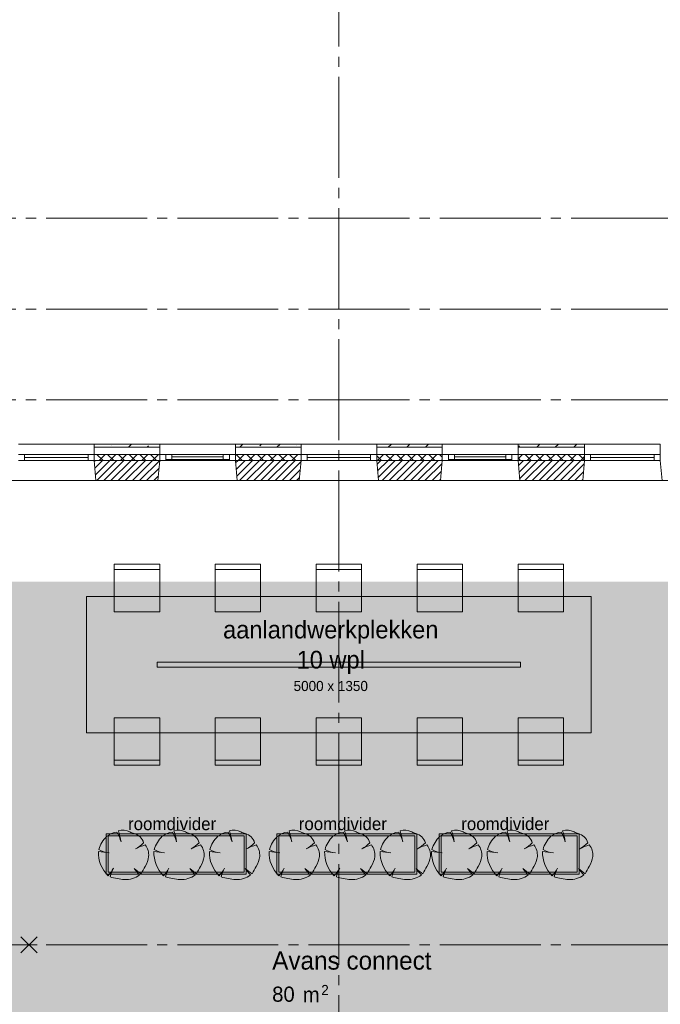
# Paper-space layout '19061B VOn 012b Plattegrond tweede verdieping' of a CAD drawing. Header units: millimetres. Extents: x 10 to 1052, y 0 to 594.
# Tile 27 of 50: x 302 to 366, y 399 to 496. Entities that reach past the tile are written whole.
import ezdxf
from ezdxf.xclip import XClip

# ---------------------------------------------------------------- set-up
doc = ezdxf.new("R2010")
doc.units = ezdxf.units.MM
doc.header["$MEASUREMENT"] = 0
doc.header["$XCLIPFRAME"] = 0
doc.linetypes.add('B0204', pattern=[13, 10, -1, 1, -1])
for name, color, linetype in [('21 Buitenwanden', 7, 'Continuous'), ('21 Buitenwanden Doorsnede-arcering', 7, 'Continuous'), ('21 Buitenwanden Laagscheidingslijnen', 7, 'Continuous'), ('21 Buitenwanden Ramen', 7, 'Continuous'), ('23 Vloeren', 7, 'Continuous'), ('82 Interieur', 7, 'Continuous'), ('A Stramien', 7, 'Continuous'), ('New_22 NC Binnenwanden Deuren', 7, 'Continuous'), ('New_82 Interieur', 7, 'Continuous'), ('New_82 Interieur 2D arcering', 7, 'Continuous'), ('New_82 Interieur Afdek-arcering', 7, 'Continuous'), ('Z Ruimtebenaming', 7, 'Continuous')]:
    doc.layers.add(name, color=color, linetype=linetype)
doc.styles.add('GENERATED_STYLE_2', font='txt')
doc.styles.add('GENERATED_STYLE_5', font='txt')
pattern_1 = [(45, (162.7604, 134.7577), (-1.838478, 1.838478), []), (45, (161.8411, 135.677), (-1.838478, 1.838478), [1.95, -0.65, 0, -0.65])]
pattern_2 = [(225, (162.7604, 134.7577), (-0.5303301, 0.5303301), []), (315, (162.7604, 134.7577), (0.5303301, 0.5303301), [])]
pattern_3 = [(45, (162.76037, 134.7577), (-0.3535534, 0.3535534), [])]

# ---------------------------------------------------------------- blocks, each defined once
blk = doc.blocks.new('Drawing_2_1', base_point=(162.76, 134.758))
at = {"layer": '21 Buitenwanden Doorsnede-arcering', "linetype": 'Continuous', "lineweight": 0, "true_color": 0x000000}
h = blk.add_hatch(dxfattribs=at)
h.set_pattern_fill('160_Natuursteen_0001', color=18, style=0, pattern_type=2)
h.set_pattern_definition(pattern_1)
h.paths.add_polyline_path([(316.01, 454.358), (309.51, 454.358), (309.51, 454.058), (316.01, 454.058)])
h = blk.add_hatch(dxfattribs=at)
h.set_pattern_fill('160_Natuursteen_0001', color=18, style=0, pattern_type=2)
h.set_pattern_definition(pattern_1)
h.paths.add_polyline_path([(330.01, 454.358), (323.51, 454.358), (323.51, 454.058), (330.01, 454.058)])
h = blk.add_hatch(dxfattribs=at)
h.set_pattern_fill('160_Natuursteen_0001', color=18, style=0, pattern_type=2)
h.set_pattern_definition(pattern_1)
h.paths.add_polyline_path([(344.01, 454.358), (337.51, 454.358), (337.51, 454.058), (344.01, 454.058)])
h = blk.add_hatch(dxfattribs=at)
h.set_pattern_fill('160_Natuursteen_0001', color=18, style=0, pattern_type=2)
h.set_pattern_definition(pattern_1)
h.paths.add_polyline_path([(358.108, 454.358), (351.51, 454.358), (351.51, 454.058), (358.108, 454.058)])
h = blk.add_hatch(dxfattribs=at)
h.set_pattern_fill('160_Natuursteen_0001', color=18, style=0, pattern_type=2)
h.set_pattern_definition(pattern_1)
h.paths.add_polyline_path([(377.16, 454.358), (365.608, 454.358), (365.608, 454.058), (377.16, 454.058)])
h = blk.add_hatch(dxfattribs=at)
h.set_pattern_fill('415_Isolatie_ruit_0001', color=18, style=0, pattern_type=2)
h.set_pattern_definition(pattern_2)
h.paths.add_polyline_path([(309.51, 453.358), (309.51, 452.758), (316.01, 452.758), (316.01, 453.358)])
h = blk.add_hatch(dxfattribs=at)
h.set_pattern_fill('220_Gewapend_beton___pre_2B', color=18, style=0, pattern_type=2)
h.set_pattern_definition(pattern_3)
h.paths.add_polyline_path([(309.51, 452.758), (309.685, 450.758), (315.835, 450.758), (316.01, 452.758)])
h = blk.add_hatch(dxfattribs=at)
h.set_pattern_fill('415_Isolatie_ruit_0001', color=18, style=0, pattern_type=2)
h.set_pattern_definition(pattern_2)
h.paths.add_polyline_path([(323.51, 453.358), (323.51, 452.758), (330.01, 452.758), (330.01, 453.358)])
h = blk.add_hatch(dxfattribs=at)
h.set_pattern_fill('220_Gewapend_beton___pre_2B', color=18, style=0, pattern_type=2)
h.set_pattern_definition(pattern_3)
h.paths.add_polyline_path([(323.51, 452.758), (323.685, 450.758), (329.835, 450.758), (330.01, 452.758)])
h = blk.add_hatch(dxfattribs=at)
h.set_pattern_fill('415_Isolatie_ruit_0001', color=18, style=0, pattern_type=2)
h.set_pattern_definition(pattern_2)
h.paths.add_polyline_path([(337.51, 453.358), (337.51, 452.758), (344.01, 452.758), (344.01, 453.358)])
h = blk.add_hatch(dxfattribs=at)
h.set_pattern_fill('220_Gewapend_beton___pre_2B', color=18, style=0, pattern_type=2)
h.set_pattern_definition(pattern_3)
h.paths.add_polyline_path([(337.51, 452.758), (337.685, 450.758), (343.835, 450.758), (344.01, 452.758)])
h = blk.add_hatch(dxfattribs=at)
h.set_pattern_fill('415_Isolatie_ruit_0001', color=18, style=0, pattern_type=2)
h.set_pattern_definition(pattern_2)
h.paths.add_polyline_path([(351.51, 453.358), (351.51, 452.758), (358.108, 452.758), (358.108, 453.358)])
h = blk.add_hatch(dxfattribs=at)
h.set_pattern_fill('220_Gewapend_beton___pre_2B', color=18, style=0, pattern_type=2)
h.set_pattern_definition(pattern_3)
h.paths.add_polyline_path([(351.51, 452.758), (351.685, 450.758), (357.933, 450.758), (358.108, 452.758)])
at = {"layer": 'New_82 Interieur 2D arcering', "linetype": 'Continuous', "lineweight": 0, "true_color": 0xdaba79}
blk.add_hatch(color=43, dxfattribs=at).paths.add_polyline_path([(299.01, 368.758), (368.51, 368.758), (368.51, 440.758), (299.01, 440.758)])
at = {"layer": 'New_82 Interieur 2D arcering', "linetype": 'Continuous', "lineweight": 0, "true_color": 0xc2df8b}
for points in [[(309.936, 414.018, 0.21157), (310.892, 411.603, 0.067145), (311.382, 412.271, 0.060036), (311.095, 411.485, 0.048896), (312.516, 411.221, 0.176271), (314.019, 411.676, -0.009616), (313.488, 412.331, 0.030984), (314.158, 411.801, -0.00375), (314.559, 412.531, 0.102387), (314.914, 413.505, 0.189926), (314.565, 414.661, 0.058172), (313.621, 414.254, 0.060987), (314.415, 414.871, 0.261493), (313.47, 415.792, -0.023868), (313.058, 415.944, 0.176093), (311.909, 416.059, -0.033475), (312.184, 414.96, 0.059133), (311.776, 415.91, 0.165491), (310.761, 415.509, 0.138163), (309.975, 414.204, 0.1048), (310.885, 413.876, -0.01602)], [(315.436, 414.018, 0.21157), (316.392, 411.603, 0.067145), (316.882, 412.271, 0.060036), (316.595, 411.485, 0.048896), (318.016, 411.221, 0.176271), (319.519, 411.676, -0.009616), (318.988, 412.331, 0.030984), (319.658, 411.801, -0.00375), (320.059, 412.531, 0.102387), (320.414, 413.505, 0.189926), (320.065, 414.661, 0.058172), (319.121, 414.254, 0.060987), (319.915, 414.871, 0.261493), (318.97, 415.792, -0.023868), (318.558, 415.944, 0.176093), (317.409, 416.059, -0.033475), (317.684, 414.96, 0.059133), (317.276, 415.91, 0.165491), (316.261, 415.509, 0.138163), (315.475, 414.204, 0.1048), (316.385, 413.876, -0.01602)], [(320.936, 414.018, 0.21157), (321.892, 411.603, 0.067145), (322.382, 412.271, 0.060036), (322.095, 411.485, 0.048896), (323.516, 411.221, 0.176271), (325.019, 411.676, -0.009616), (324.488, 412.331, 0.030984), (325.158, 411.801, -0.00375), (325.559, 412.531, 0.102387), (325.914, 413.505, 0.189926), (325.565, 414.661, 0.058172), (324.621, 414.254, 0.060987), (325.415, 414.871, 0.261493), (324.47, 415.792, -0.023868), (324.058, 415.944, 0.176093), (322.909, 416.059, -0.033475), (323.184, 414.96, 0.059133), (322.776, 415.91, 0.165491), (321.761, 415.509, 0.138163), (320.975, 414.204, 0.1048), (321.885, 413.876, -0.01602)], [(326.851, 414.018, 0.21157), (327.807, 411.603, 0.067145), (328.296, 412.271, 0.060036), (328.009, 411.485, 0.048896), (329.431, 411.221, 0.176271), (330.934, 411.676, -0.009616), (330.403, 412.331, 0.030984), (331.073, 411.801, -0.00375), (331.473, 412.531, 0.102387), (331.828, 413.505, 0.189926), (331.479, 414.661, 0.058172), (330.535, 414.254, 0.060987), (331.329, 414.871, 0.261493), (330.385, 415.792, -0.023868), (329.973, 415.944, 0.176093), (328.823, 416.059, -0.033475), (329.098, 414.96, 0.059133), (328.691, 415.91, 0.165491), (327.676, 415.509, 0.138163), (326.89, 414.204, 0.1048), (327.799, 413.876, -0.01602)], [(332.351, 414.018, 0.21157), (333.307, 411.603, 0.067145), (333.796, 412.271, 0.060036), (333.509, 411.485, 0.048896), (334.931, 411.221, 0.176271), (336.434, 411.676, -0.009616), (335.903, 412.331, 0.030984), (336.573, 411.801, -0.00375), (336.973, 412.531, 0.102387), (337.328, 413.505, 0.189926), (336.979, 414.661, 0.058172), (336.035, 414.254, 0.060987), (336.829, 414.871, 0.261493), (335.885, 415.792, -0.023868), (335.473, 415.944, 0.176093), (334.323, 416.059, -0.033475), (334.598, 414.96, 0.059133), (334.191, 415.91, 0.165491), (333.176, 415.509, 0.138163), (332.39, 414.204, 0.1048), (333.299, 413.876, -0.01602)], [(337.851, 414.018, 0.21157), (338.807, 411.603, 0.067145), (339.296, 412.271, 0.060036), (339.009, 411.485, 0.048896), (340.431, 411.221, 0.176271), (341.934, 411.676, -0.009616), (341.403, 412.331, 0.030984), (342.073, 411.801, -0.00375), (342.473, 412.531, 0.102387), (342.828, 413.505, 0.189926), (342.479, 414.661, 0.058172), (341.535, 414.254, 0.060987), (342.329, 414.871, 0.261493), (341.385, 415.792, -0.023868), (340.973, 415.944, 0.176093), (339.823, 416.059, -0.033475), (340.098, 414.96, 0.059133), (339.691, 415.91, 0.165491), (338.676, 415.509, 0.138163), (337.89, 414.204, 0.1048), (338.799, 413.876, -0.01602)], [(342.947, 414.018, 0.21157), (343.903, 411.603, 0.067145), (344.393, 412.271, 0.060036), (344.106, 411.485, 0.048896), (345.527, 411.221, 0.176271), (347.03, 411.676, -0.009616), (346.499, 412.331, 0.030984), (347.169, 411.801, -0.00375), (347.57, 412.531, 0.102387), (347.924, 413.505, 0.189926), (347.575, 414.661, 0.058172), (346.632, 414.254, 0.060987), (347.426, 414.871, 0.261493), (346.481, 415.792, -0.023868), (346.069, 415.944, 0.176093), (344.92, 416.059, -0.033475), (345.195, 414.96, 0.059133), (344.787, 415.91, 0.165491), (343.772, 415.509, 0.138163), (342.986, 414.204, 0.1048), (343.896, 413.876, -0.01602)], [(348.447, 414.018, 0.21157), (349.403, 411.603, 0.067145), (349.893, 412.271, 0.060036), (349.606, 411.485, 0.048896), (351.027, 411.221, 0.176271), (352.53, 411.676, -0.009616), (351.999, 412.331, 0.030984), (352.669, 411.801, -0.00375), (353.07, 412.531, 0.102387), (353.424, 413.505, 0.189926), (353.075, 414.661, 0.058172), (352.132, 414.254, 0.060987), (352.926, 414.871, 0.261493), (351.981, 415.792, -0.023868), (351.569, 415.944, 0.176093), (350.42, 416.059, -0.033475), (350.695, 414.96, 0.059133), (350.287, 415.91, 0.165491), (349.272, 415.509, 0.138163), (348.486, 414.204, 0.1048), (349.396, 413.876, -0.01602)], [(353.947, 414.018, 0.21157), (354.903, 411.603, 0.067145), (355.393, 412.271, 0.060036), (355.106, 411.485, 0.048896), (356.527, 411.221, 0.176271), (358.03, 411.676, -0.009616), (357.499, 412.331, 0.030984), (358.169, 411.801, -0.00375), (358.57, 412.531, 0.102387), (358.924, 413.505, 0.189926), (358.575, 414.661, 0.058172), (357.632, 414.254, 0.060987), (358.426, 414.871, 0.261493), (357.481, 415.792, -0.023868), (357.069, 415.944, 0.176093), (355.92, 416.059, -0.033475), (356.195, 414.96, 0.059133), (355.787, 415.91, 0.165491), (354.772, 415.509, 0.138163), (353.986, 414.204, 0.1048), (354.896, 413.876, -0.01602)]]:
    blk.add_hatch(color=71, dxfattribs=at).paths.add_polyline_path(points)
at = {"layer": 'New_82 Interieur Afdek-arcering', "linetype": 'Continuous', "lineweight": 0, "true_color": 0xffffff}
for points in [[(310.688, 411.764), (324.574, 411.764), (324.574, 415.764), (310.688, 415.764)], [(327.602, 411.764), (341.489, 411.764), (341.489, 415.764), (327.602, 415.764)], [(343.699, 411.764), (357.585, 411.764), (357.585, 415.764), (343.699, 415.764)], [(310.888, 411.964), (324.374, 411.964), (324.374, 415.564), (310.888, 415.564)], [(327.802, 411.964), (341.289, 411.964), (341.289, 415.564), (327.802, 415.564)], [(343.899, 411.964), (357.385, 411.964), (357.385, 415.564), (343.899, 415.564)]]:
    blk.add_hatch(color=7, dxfattribs=at).paths.add_polyline_path(points)
at = {"layer": '21 Buitenwanden', "color": 2, "linetype": 'Continuous', "lineweight": 0}
for p, q in [((309.51, 454.358), (309.51, 454.058)), ((316.01, 454.358), (316.01, 454.058)), ((323.51, 454.358), (323.51, 454.058)), ((330.01, 454.358), (330.01, 454.058)), ((337.51, 454.358), (337.51, 454.058)), ((344.01, 454.358), (344.01, 454.058)), ((351.51, 454.358), (351.51, 454.058)), ((358.108, 454.358), (358.108, 454.058)), ((365.608, 454.358), (365.608, 454.058))]:
    blk.add_line(p, q, dxfattribs=at)
at = {"layer": '21 Buitenwanden', "color": 9, "linetype": 'Continuous', "lineweight": 0}
for p, q in [((309.51, 454.058), (309.51, 453.358)), ((316.01, 454.058), (316.01, 453.358)), ((323.51, 454.058), (323.51, 453.358)), ((330.01, 454.058), (330.01, 453.358)), ((337.51, 454.058), (337.51, 453.358)), ((344.01, 454.058), (344.01, 453.358)), ((351.51, 454.058), (351.51, 453.358)), ((358.108, 454.058), (358.108, 453.358)), ((365.608, 454.058), (365.608, 453.358))]:
    blk.add_line(p, q, dxfattribs=at)
at = {"layer": '21 Buitenwanden', "color": 1, "linetype": 'Continuous', "lineweight": 0}
for p, q in [((309.51, 453.358), (309.51, 452.758)), ((316.01, 453.358), (316.01, 452.758)), ((323.51, 453.358), (323.51, 452.758)), ((330.01, 453.358), (330.01, 452.758)), ((337.51, 453.358), (337.51, 452.758)), ((344.01, 453.358), (344.01, 452.758)), ((351.51, 453.358), (351.51, 452.758)), ((358.108, 453.358), (358.108, 452.758)), ((365.608, 453.358), (365.608, 452.758))]:
    blk.add_line(p, q, dxfattribs=at)
at = {"layer": '21 Buitenwanden', "color": 3, "linetype": 'Continuous', "lineweight": 0}
for p, q in [((309.51, 452.758), (309.685, 450.758)), ((316.01, 452.758), (315.835, 450.758)), ((323.51, 452.758), (323.685, 450.758)), ((330.01, 452.758), (329.835, 450.758)), ((337.51, 452.758), (337.685, 450.758)), ((344.01, 452.758), (343.835, 450.758)), ((351.51, 452.758), (351.685, 450.758)), ((358.108, 452.758), (357.933, 450.758)), ((365.608, 452.758), (365.783, 450.758))]:
    blk.add_line(p, q, dxfattribs=at)
at = {"layer": '21 Buitenwanden', "color": 2, "linetype": 'Continuous', "lineweight": 0, "flags": 128}
for points in [[(316.01, 454.358), (309.51, 454.358)], [(330.01, 454.358), (323.51, 454.358)], [(344.01, 454.358), (337.51, 454.358)], [(358.108, 454.358), (351.51, 454.358)]]:
    blk.add_lwpolyline(points, dxfattribs=at)
at = {"layer": '21 Buitenwanden', "color": 3, "linetype": 'Continuous', "lineweight": 0, "flags": 128}
for points in [[(309.685, 450.758), (315.835, 450.758)], [(323.685, 450.758), (329.835, 450.758)], [(337.685, 450.758), (343.835, 450.758)], [(351.685, 450.758), (357.933, 450.758)]]:
    blk.add_lwpolyline(points, dxfattribs=at)
at = {"layer": '21 Buitenwanden Laagscheidingslijnen', "color": 2, "linetype": 'Continuous', "lineweight": 0}
for p, q in [((316.01, 454.058), (309.51, 454.058)), ((330.01, 454.058), (323.51, 454.058)), ((344.01, 454.058), (337.51, 454.058)), ((358.108, 454.058), (351.51, 454.058))]:
    blk.add_line(p, q, dxfattribs=at)
at = {"layer": '21 Buitenwanden Laagscheidingslijnen', "color": 1, "linetype": 'Continuous', "lineweight": 0}
for p, q in [((316.01, 453.358), (309.51, 453.358)), ((330.01, 453.358), (323.51, 453.358)), ((344.01, 453.358), (337.51, 453.358)), ((358.108, 453.358), (351.51, 453.358))]:
    blk.add_line(p, q, dxfattribs=at)
at = {"layer": '21 Buitenwanden Laagscheidingslijnen', "color": 3, "linetype": 'Continuous', "lineweight": 0}
for p, q in [((316.01, 452.758), (309.51, 452.758)), ((330.01, 452.758), (323.51, 452.758)), ((344.01, 452.758), (337.51, 452.758)), ((358.108, 452.758), (351.51, 452.758))]:
    blk.add_line(p, q, dxfattribs=at)
at = {"layer": '21 Buitenwanden Ramen', "color": 9, "linetype": 'Continuous', "lineweight": 0}
for p, q in [((302.01, 454.358), (309.51, 454.358)), ((309.51, 454.058), (309.51, 453.358)), ((316.01, 454.358), (323.51, 454.358)), ((316.01, 454.058), (316.01, 453.358)), ((323.51, 454.058), (323.51, 453.358)), ((330.01, 454.358), (337.51, 454.358)), ((330.01, 454.058), (330.01, 453.358)), ((337.51, 454.058), (337.51, 453.358)), ((344.01, 454.358), (351.51, 454.358)), ((344.01, 454.058), (344.01, 453.358)), ((351.51, 454.058), (351.51, 453.358)), ((358.108, 454.358), (365.608, 454.358)), ((358.108, 454.058), (358.108, 453.358)), ((365.608, 454.058), (365.608, 453.358)), ((301.835, 450.758), (309.685, 450.758)), ((315.835, 450.758), (323.685, 450.758)), ((329.835, 450.758), (337.685, 450.758)), ((343.835, 450.758), (351.685, 450.758)), ((357.933, 450.758), (365.783, 450.758))]:
    blk.add_line(p, q, dxfattribs=at)
at = {"layer": '21 Buitenwanden Ramen', "color": 2, "linetype": 'Continuous', "lineweight": 0}
for p, q in [((309.51, 454.358), (309.51, 454.058)), ((316.01, 454.358), (316.01, 454.058)), ((323.51, 454.358), (323.51, 454.058)), ((330.01, 454.358), (330.01, 454.058)), ((337.51, 454.358), (337.51, 454.058)), ((344.01, 454.358), (344.01, 454.058)), ((351.51, 454.358), (351.51, 454.058)), ((358.108, 454.358), (358.108, 454.058)), ((365.608, 454.358), (365.608, 454.058))]:
    blk.add_line(p, q, dxfattribs=at)
at = {"layer": '21 Buitenwanden Ramen', "color": 1, "linetype": 'Continuous', "lineweight": 0}
for p, q in [((302.01, 453.358), (302.61, 453.358)), ((302.61, 452.758), (302.01, 452.758)), ((302.61, 453.358), (302.61, 452.758)), ((302.61, 453.358), (308.91, 453.358)), ((302.61, 453.058), (308.91, 453.058)), ((308.91, 452.758), (302.61, 452.758)), ((308.91, 452.758), (308.91, 453.358)), ((308.91, 453.358), (309.51, 453.358)), ((309.51, 452.758), (308.91, 452.758)), ((309.51, 453.358), (309.51, 452.758)), ((309.51, 453.358), (309.51, 452.758)), ((316.01, 453.358), (316.61, 453.358)), ((316.01, 453.358), (316.01, 452.758)), ((316.01, 453.358), (316.01, 452.758)), ((316.61, 452.758), (316.01, 452.758)), ((316.61, 453.358), (316.61, 452.858)), ((316.61, 453.358), (317.21, 453.358)), ((316.61, 452.858), (316.61, 453.358)), ((316.61, 452.858), (316.61, 452.758)), ((317.21, 452.858), (316.61, 452.858)), ((322.91, 452.758), (316.61, 452.758)), ((317.21, 453.358), (322.31, 453.358)), ((317.21, 453.358), (317.21, 452.858)), ((317.21, 453.358), (322.31, 453.358)), ((317.21, 453.108), (322.31, 453.108)), ((322.31, 452.858), (317.21, 452.858)), ((322.31, 452.858), (322.31, 453.358)), ((322.31, 453.358), (322.91, 453.358)), ((322.91, 452.858), (322.31, 452.858)), ((322.91, 452.858), (322.91, 453.358)), ((322.91, 453.358), (323.51, 453.358)), ((322.91, 453.358), (322.91, 452.858)), ((322.91, 452.758), (322.91, 452.858)), ((323.51, 452.758), (322.91, 452.758)), ((323.51, 453.358), (323.51, 452.758)), ((323.51, 453.358), (323.51, 452.758)), ((330.01, 453.358), (330.61, 453.358)), ((330.01, 453.358), (330.01, 452.758)), ((330.01, 453.358), (330.01, 452.758)), ((330.61, 452.758), (330.01, 452.758)), ((330.61, 453.358), (330.61, 452.758)), ((330.61, 453.358), (336.91, 453.358)), ((330.61, 453.058), (336.91, 453.058)), ((336.91, 452.758), (330.61, 452.758)), ((336.91, 452.758), (336.91, 453.358)), ((336.91, 453.358), (337.51, 453.358)), ((337.51, 452.758), (336.91, 452.758)), ((337.51, 453.358), (337.51, 452.758)), ((337.51, 453.358), (337.51, 452.758)), ((344.01, 453.358), (344.61, 453.358)), ((344.01, 453.358), (344.01, 452.758)), ((344.01, 453.358), (344.01, 452.758)), ((344.61, 452.758), (344.01, 452.758)), ((344.61, 453.358), (344.61, 452.858)), ((344.61, 453.358), (345.21, 453.358)), ((344.61, 452.858), (344.61, 453.358)), ((344.61, 452.858), (344.61, 452.758)), ((345.21, 452.858), (344.61, 452.858)), ((350.91, 452.758), (344.61, 452.758)), ((345.21, 453.358), (350.31, 453.358)), ((345.21, 453.358), (345.21, 452.858)), ((345.21, 453.358), (350.31, 453.358)), ((345.21, 453.108), (350.31, 453.108)), ((350.31, 452.858), (345.21, 452.858)), ((350.31, 452.858), (350.31, 453.358)), ((350.31, 453.358), (350.91, 453.358)), ((350.91, 452.858), (350.31, 452.858)), ((350.91, 452.858), (350.91, 453.358)), ((350.91, 453.358), (351.51, 453.358)), ((350.91, 453.358), (350.91, 452.858)), ((350.91, 452.758), (350.91, 452.858)), ((351.51, 452.758), (350.91, 452.758)), ((351.51, 453.358), (351.51, 452.758)), ((351.51, 453.358), (351.51, 452.758)), ((358.108, 453.358), (358.708, 453.358)), ((358.108, 453.358), (358.108, 452.758)), ((358.108, 453.358), (358.108, 452.758)), ((358.708, 452.758), (358.108, 452.758)), ((358.708, 453.358), (358.708, 452.758)), ((358.708, 453.358), (365.008, 453.358)), ((358.708, 453.058), (365.008, 453.058)), ((365.008, 452.758), (358.708, 452.758)), ((365.008, 452.758), (365.008, 453.358)), ((365.008, 453.358), (365.608, 453.358)), ((365.608, 452.758), (365.008, 452.758)), ((365.608, 453.358), (365.608, 452.758)), ((365.608, 453.358), (365.608, 452.758))]:
    blk.add_line(p, q, dxfattribs=at)
at = {"layer": '21 Buitenwanden Ramen', "color": 3, "linetype": 'Continuous', "lineweight": 0}
for p, q in [((309.51, 452.758), (309.685, 450.758)), ((316.01, 452.758), (315.835, 450.758)), ((323.51, 452.758), (323.685, 450.758)), ((330.01, 452.758), (329.835, 450.758)), ((337.51, 452.758), (337.685, 450.758)), ((344.01, 452.758), (343.835, 450.758)), ((351.51, 452.758), (351.685, 450.758)), ((358.108, 452.758), (357.933, 450.758)), ((365.608, 452.758), (365.783, 450.758))]:
    blk.add_line(p, q, dxfattribs=at)
at = {"layer": '23 Vloeren', "color": 1, "linetype": 'Continuous', "lineweight": 0, "flags": 128}
blk.add_lwpolyline([(808.76, 465.758), (380.76, 465.758), (380.76, 450.758), (286.76, 450.758), (286.76, 420.258), (250.56, 420.258), (250.56, 436.781), (234.26, 436.781), (234.26, 458.758), (286.76, 458.758), (286.76, 474.758), (234.26, 474.758), (164.76, 474.758), (164.76, 136.758)], dxfattribs=at)
at = {"layer": 'A Stramien', "color": 9, "linetype": 'B0204', "lineweight": 0}
for p, q in [((333.76, 516.758), (333.76, 94.758)), ((122.76, 476.758), (850.76, 476.758)), ((122.76, 467.758), (850.76, 467.758)), ((122.76, 458.758), (850.76, 458.758)), ((122.76, 404.758), (850.76, 404.758))]:
    blk.add_line(p, q, dxfattribs=at)
at = {"layer": 'New_22 NC Binnenwanden Deuren', "color": 9, "linetype": 'Continuous', "lineweight": 0}
for p, q in [((302.26, 405.558), (303.86, 403.958)), ((302.26, 403.958), (303.86, 405.558)), ((303.86, 404.758), (290.66, 404.758))]:
    blk.add_line(p, q, dxfattribs=at)
at = {"layer": 'New_82 Interieur', "color": 1, "linetype": 'Continuous', "lineweight": 0}
for p, q in [((311.51, 441.961), (316.01, 441.961)), ((321.51, 441.961), (326.01, 441.961)), ((331.51, 441.961), (336.01, 441.961)), ((341.51, 441.961), (346.01, 441.961)), ((351.51, 441.961), (356.01, 441.961)), ((311.51, 423.061), (316.01, 423.061)), ((321.51, 423.061), (326.01, 423.061)), ((331.51, 423.061), (336.01, 423.061)), ((341.51, 423.061), (346.01, 423.061)), ((351.51, 423.061), (356.01, 423.061))]:
    blk.add_line(p, q, dxfattribs=at)
at = {"layer": 'New_82 Interieur', "color": 9, "linetype": 'Continuous', "lineweight": 0}
for p, q in [((351.761, 432.764), (315.759, 432.758)), ((315.759, 432.258), (315.759, 432.758)), ((351.761, 432.264), (315.759, 432.258)), ((351.761, 432.264), (351.761, 432.764))]:
    blk.add_line(p, q, dxfattribs=at)
at = {"layer": 'New_82 Interieur', "color": 1, "linetype": 'Continuous', "lineweight": 0, "flags": 128}
for points in [[(311.51, 437.761), (316.01, 437.761), (316.01, 442.461), (311.51, 442.461)], [(321.51, 437.761), (326.01, 437.761), (326.01, 442.461), (321.51, 442.461)], [(331.51, 437.761), (336.01, 437.761), (336.01, 442.461), (331.51, 442.461)], [(341.51, 437.761), (346.01, 437.761), (346.01, 442.461), (341.51, 442.461)], [(351.51, 437.761), (356.01, 437.761), (356.01, 442.461), (351.51, 442.461)], [(308.76, 425.761), (358.76, 425.761), (358.76, 439.261), (308.76, 439.261)], [(311.51, 427.261), (316.01, 427.261), (316.01, 422.561), (311.51, 422.561)], [(321.51, 427.261), (326.01, 427.261), (326.01, 422.561), (321.51, 422.561)], [(331.51, 427.261), (336.01, 427.261), (336.01, 422.561), (331.51, 422.561)], [(341.51, 427.261), (346.01, 427.261), (346.01, 422.561), (341.51, 422.561)], [(351.51, 427.261), (356.01, 427.261), (356.01, 422.561), (351.51, 422.561)], [(310.688, 411.764), (310.688, 415.764), (324.574, 415.764), (324.574, 411.764)], [(327.602, 411.764), (327.602, 415.764), (341.489, 415.764), (341.489, 411.764)], [(343.699, 411.764), (343.699, 415.764), (357.585, 415.764), (357.585, 411.764)], [(310.888, 411.964), (310.888, 415.564), (324.374, 415.564), (324.374, 411.964)], [(327.802, 411.964), (327.802, 415.564), (341.289, 415.564), (341.289, 411.964)], [(343.899, 411.964), (343.899, 415.564), (357.385, 415.564), (357.385, 411.964)]]:
    blk.add_lwpolyline(points, close=True, dxfattribs=at)
at = {"layer": 'New_82 Interieur', "color": 1, "linetype": 'Continuous', "lineweight": 0}
for centre, radius, start, end in [((311.857, 414.218), 1.693, 92.73075, 130.31778), ((307.977, 413.718), 4.386, 16.44619, 29.98266), ((312.325, 414.42), 1.691, 64.319, 104.26694), ((303.848, 413.456), 8.471, 10.22462, 17.89364), ((314.854, 420.184), 4.605, 247.04018, 252.50924), ((313.123, 414.491), 1.347, 16.42274, 75.04), ((317.357, 414.218), 1.693, 92.73075, 130.31778), ((313.477, 413.718), 4.386, 16.44619, 29.98266), ((317.825, 414.42), 1.691, 64.319, 104.26694), ((309.348, 413.456), 8.471, 10.22462, 17.89364), ((320.354, 420.184), 4.605, 247.04018, 252.50924), ((318.623, 414.491), 1.347, 16.42274, 75.04), ((322.857, 414.218), 1.693, 92.73075, 130.31778), ((318.977, 413.718), 4.386, 16.44619, 29.98266), ((323.325, 414.42), 1.691, 64.319, 104.26694), ((314.848, 413.456), 8.471, 10.22462, 17.89364), ((325.854, 420.184), 4.605, 247.04018, 252.50924), ((324.123, 414.491), 1.347, 16.42274, 75.04), ((328.772, 414.218), 1.693, 92.73075, 130.31778), ((324.892, 413.718), 4.386, 16.44619, 29.98266), ((329.24, 414.42), 1.691, 64.319, 104.26694), ((320.762, 413.456), 8.471, 10.22462, 17.89364), ((331.769, 420.184), 4.605, 247.04018, 252.50924), ((330.037, 414.491), 1.347, 16.42274, 75.04), ((334.272, 414.218), 1.693, 92.73075, 130.31778), ((330.392, 413.718), 4.386, 16.44619, 29.98266), ((334.74, 414.42), 1.691, 64.319, 104.26694), ((326.262, 413.456), 8.471, 10.22462, 17.89364), ((337.269, 420.184), 4.605, 247.04018, 252.50924), ((335.537, 414.491), 1.347, 16.42274, 75.04), ((339.772, 414.218), 1.693, 92.73075, 130.31778), ((335.892, 413.718), 4.386, 16.44619, 29.98266), ((340.24, 414.42), 1.691, 64.319, 104.26694), ((331.762, 413.456), 8.471, 10.22462, 17.89364), ((342.769, 420.184), 4.605, 247.04018, 252.50924), ((341.037, 414.491), 1.347, 16.42274, 75.04), ((344.868, 414.218), 1.693, 92.73075, 130.31778), ((340.988, 413.718), 4.386, 16.44619, 29.98266), ((345.336, 414.42), 1.691, 64.319, 104.26694), ((336.859, 413.456), 8.471, 10.22462, 17.89364), ((347.865, 420.184), 4.605, 247.04018, 252.50924), ((346.134, 414.491), 1.347, 16.42274, 75.04), ((350.368, 414.218), 1.693, 92.73075, 130.31778), ((346.488, 413.718), 4.386, 16.44619, 29.98266), ((350.836, 414.42), 1.691, 64.319, 104.26694), ((342.359, 413.456), 8.471, 10.22462, 17.89364), ((353.365, 420.184), 4.605, 247.04018, 252.50924), ((351.634, 414.491), 1.347, 16.42274, 75.04), ((355.868, 414.218), 1.693, 92.73075, 130.31778), ((351.988, 413.718), 4.386, 16.44619, 29.98266), ((356.336, 414.42), 1.691, 64.319, 104.26694), ((347.859, 413.456), 8.471, 10.22462, 17.89364), ((358.865, 420.184), 4.605, 247.04018, 252.50924), ((357.134, 414.491), 1.347, 16.42274, 75.04), ((312.685, 413.461), 2.81, 133.1971, 164.66255), ((311.496, 417.805), 4.139, 300.89509, 314.85488), ((318.185, 413.461), 2.81, 133.1971, 164.66255), ((316.996, 417.805), 4.139, 300.89509, 314.85488), ((323.685, 413.461), 2.81, 133.1971, 164.66255), ((322.496, 417.805), 4.139, 300.89509, 314.85488), ((329.599, 413.461), 2.81, 133.1971, 164.66255), ((328.41, 417.805), 4.139, 300.89509, 314.85488), ((335.099, 413.461), 2.81, 133.1971, 164.66255), ((333.91, 417.805), 4.139, 300.89509, 314.85488), ((340.599, 413.461), 2.81, 133.1971, 164.66255), ((339.41, 417.805), 4.139, 300.89509, 314.85488), ((345.696, 413.461), 2.81, 133.1971, 164.66255), ((344.506, 417.805), 4.139, 300.89509, 314.85488), ((351.196, 413.461), 2.81, 133.1971, 164.66255), ((350.006, 417.805), 4.139, 300.89509, 314.85488), ((356.696, 413.461), 2.81, 133.1971, 164.66255), ((355.506, 417.805), 4.139, 300.89509, 314.85488), ((313.14, 413.89), 3.207, 177.7038, 225.48736), ((312.625, 428.748), 14.973, 259.65365, 263.76508), ((311.204, 416.187), 2.333, 238.20098, 264.95785), ((315.837, 410.415), 4.433, 106.68068, 119.99765), ((313.272, 413.64), 1.647, 355.2902, 38.30559), ((318.64, 413.89), 3.207, 177.7038, 225.48736), ((318.125, 428.748), 14.973, 259.65365, 263.76508), ((316.704, 416.187), 2.333, 238.20098, 264.95785), ((321.337, 410.415), 4.433, 106.68068, 119.99765), ((318.772, 413.64), 1.647, 355.2902, 38.30559), ((324.14, 413.89), 3.207, 177.7038, 225.48736), ((323.625, 428.748), 14.973, 259.65365, 263.76508), ((322.204, 416.187), 2.333, 238.20098, 264.95785), ((326.837, 410.415), 4.433, 106.68068, 119.99765), ((324.272, 413.64), 1.647, 355.2902, 38.30559), ((330.055, 413.89), 3.207, 177.7038, 225.48736), ((329.54, 428.748), 14.973, 259.65365, 263.76508), ((328.119, 416.187), 2.333, 238.20098, 264.95785), ((332.752, 410.415), 4.433, 106.68068, 119.99765), ((330.187, 413.64), 1.647, 355.2902, 38.30559), ((335.555, 413.89), 3.207, 177.7038, 225.48736), ((335.04, 428.748), 14.973, 259.65365, 263.76508), ((333.619, 416.187), 2.333, 238.20098, 264.95785), ((338.252, 410.415), 4.433, 106.68068, 119.99765), ((335.687, 413.64), 1.647, 355.2902, 38.30559), ((341.055, 413.89), 3.207, 177.7038, 225.48736), ((340.54, 428.748), 14.973, 259.65365, 263.76508), ((339.119, 416.187), 2.333, 238.20098, 264.95785), ((343.752, 410.415), 4.433, 106.68068, 119.99765), ((341.187, 413.64), 1.647, 355.2902, 38.30559), ((346.151, 413.89), 3.207, 177.7038, 225.48736), ((345.636, 428.748), 14.973, 259.65365, 263.76508), ((344.215, 416.187), 2.333, 238.20098, 264.95785), ((348.848, 410.415), 4.433, 106.68068, 119.99765), ((346.283, 413.64), 1.647, 355.2902, 38.30559), ((351.651, 413.89), 3.207, 177.7038, 225.48736), ((351.136, 428.748), 14.973, 259.65365, 263.76508), ((349.715, 416.187), 2.333, 238.20098, 264.95785), ((354.348, 410.415), 4.433, 106.68068, 119.99765), ((351.783, 413.64), 1.647, 355.2902, 38.30559), ((357.151, 413.89), 3.207, 177.7038, 225.48736), ((356.636, 428.748), 14.973, 259.65365, 263.76508), ((355.215, 416.187), 2.333, 238.20098, 264.95785), ((359.848, 410.415), 4.433, 106.68068, 119.99765), ((357.283, 413.64), 1.647, 355.2902, 38.30559), ((312.384, 413.876), 2.557, 328.28412, 351.66797), ((317.884, 413.876), 2.557, 328.28412, 351.66797), ((323.384, 413.876), 2.557, 328.28412, 351.66797), ((329.298, 413.876), 2.557, 328.28412, 351.66797), ((334.798, 413.876), 2.557, 328.28412, 351.66797), ((340.298, 413.876), 2.557, 328.28412, 351.66797), ((345.394, 413.876), 2.557, 328.28412, 351.66797), ((350.894, 413.876), 2.557, 328.28412, 351.66797), ((356.394, 413.876), 2.557, 328.28412, 351.66797), ((308.661, 413.751), 3.097, 316.083, 333.17586), ((314.5, 410.687), 3.497, 151.54717, 166.8198), ((318.096, 417.463), 6.897, 228.07974, 235.17855), ((330.786, 425.801), 21.924, 217.90827, 220.11211), ((363.061, 385.446), 55.553, 150.81982, 151.67915), ((314.161, 413.751), 3.097, 316.083, 333.17586), ((320, 410.687), 3.497, 151.54717, 166.8198), ((323.596, 417.463), 6.897, 228.07974, 235.17855), ((336.286, 425.801), 21.924, 217.90827, 220.11211), ((368.561, 385.446), 55.553, 150.81982, 151.67915), ((319.661, 413.751), 3.097, 316.083, 333.17586), ((325.5, 410.687), 3.497, 151.54717, 166.8198), ((329.096, 417.463), 6.897, 228.07974, 235.17855), ((341.786, 425.801), 21.924, 217.90827, 220.11211), ((374.061, 385.446), 55.553, 150.81982, 151.67915), ((325.576, 413.751), 3.097, 316.083, 333.17586), ((331.415, 410.687), 3.497, 151.54717, 166.8198), ((335.011, 417.463), 6.897, 228.07974, 235.17855), ((347.701, 425.801), 21.924, 217.90827, 220.11211), ((379.976, 385.446), 55.553, 150.81982, 151.67915), ((331.076, 413.751), 3.097, 316.083, 333.17586), ((336.915, 410.687), 3.497, 151.54717, 166.8198), ((340.511, 417.463), 6.897, 228.07974, 235.17855), ((353.201, 425.801), 21.924, 217.90827, 220.11211), ((385.476, 385.446), 55.553, 150.81982, 151.67915), ((336.576, 413.751), 3.097, 316.083, 333.17586), ((342.415, 410.687), 3.497, 151.54717, 166.8198), ((346.011, 417.463), 6.897, 228.07974, 235.17855), ((358.701, 425.801), 21.924, 217.90827, 220.11211), ((390.976, 385.446), 55.553, 150.81982, 151.67915), ((341.672, 413.751), 3.097, 316.083, 333.17586), ((347.511, 410.687), 3.497, 151.54717, 166.8198), ((351.107, 417.463), 6.897, 228.07974, 235.17855), ((363.797, 425.801), 21.924, 217.90827, 220.11211), ((396.072, 385.446), 55.553, 150.81982, 151.67915), ((347.172, 413.751), 3.097, 316.083, 333.17586), ((353.011, 410.687), 3.497, 151.54717, 166.8198), ((356.607, 417.463), 6.897, 228.07974, 235.17855), ((369.297, 425.801), 21.924, 217.90827, 220.11211), ((401.572, 385.446), 55.553, 150.81982, 151.67915), ((352.672, 413.751), 3.097, 316.083, 333.17586), ((358.511, 410.687), 3.497, 151.54717, 166.8198), ((362.107, 417.463), 6.897, 228.07974, 235.17855), ((374.797, 425.801), 21.924, 217.90827, 220.11211), ((407.072, 385.446), 55.553, 150.81982, 151.67915), ((313.153, 418.604), 7.411, 253.87482, 265.07211), ((312.642, 413.513), 2.296, 266.86144, 306.849), ((318.653, 418.604), 7.411, 253.87482, 265.07211), ((318.142, 413.513), 2.296, 266.86144, 306.849), ((324.153, 418.604), 7.411, 253.87482, 265.07211), ((323.642, 413.513), 2.296, 266.86144, 306.849), ((330.068, 418.604), 7.411, 253.87482, 265.07211), ((329.557, 413.513), 2.296, 266.86144, 306.849), ((335.568, 418.604), 7.411, 253.87482, 265.07211), ((335.057, 413.513), 2.296, 266.86144, 306.849), ((341.068, 418.604), 7.411, 253.87482, 265.07211), ((340.557, 413.513), 2.296, 266.86144, 306.849), ((346.164, 418.604), 7.411, 253.87482, 265.07211), ((345.653, 413.513), 2.296, 266.86144, 306.849), ((351.664, 418.604), 7.411, 253.87482, 265.07211), ((351.153, 413.513), 2.296, 266.86144, 306.849), ((357.164, 418.604), 7.411, 253.87482, 265.07211), ((356.653, 413.513), 2.296, 266.86144, 306.849)]:
    blk.add_arc(centre, radius, start, end, dxfattribs=at)
at = {"layer": '82 Interieur', "color": 9, "linetype": 'Continuous', "lineweight": 0, "insert": (332.955, 433.379), "char_height": 1.75, "attachment_point": 5, "rotation": 0.00888, "line_spacing_factor": 1.021949, "style": 'GENERATED_STYLE_5'}
blk.add_mtext('\\A1;{\\pqc;\\fSanuk-Regular|b0|i0|c0|p2;aanlandwerkplekken\\P\\pqc;\\fSanuk-Regular|b0|i0|c0|p2;10 wpl\\P\\pqc;\\fSanuk-Regular|b0|i0|c0|p2;\\H0.571429x;5000 x 1350}', dxfattribs=at)
at = {"layer": '82 Interieur', "color": 9, "linetype": 'Continuous', "lineweight": 0, "char_height": 1.25, "attachment_point": 2, "style": 'GENERATED_STYLE_5'}
for insert in [(317.239, 417.372), (334.153, 417.372), (350.25, 417.372)]:
    blk.add_mtext('\\A1;{\\pqc;\\fSanuk-Regular|b0|i0|c0|p2;roomdivider}', dxfattribs=dict(at, insert=insert))
at = {"layer": 'Z Ruimtebenaming', "color": 2, "linetype": 'Continuous', "lineweight": 0, "attachment_point": 1, "style": 'GENERATED_STYLE_2'}
for s, insert, char_height in [('\\A1;{\\pql;\\pt0;\\fUbuntu|b0|i0|c0|p34;Avans connect}', (327.153, 404.099), 1.8), ('\\A1;{\\pql;\\fUbuntu|b0|i0|c0|p34;80}', (327.153, 400.616), 1.5), ('\\A1;{\\pql;\\fUbuntu|b0|i0|c0|p34; m}', (329.626, 400.569), 1.5), ('\\A1;{\\pql;\\fUbuntu|b0|i0|c0|p34;2}', (332.012, 400.782), 1)]:
    blk.add_mtext(s, dxfattribs=dict(at, insert=insert, char_height=char_height))

psp = doc.layouts.new('19061B VOn 012b Plattegrond tweede verdieping')

# ---------------------------------------------------------------- block references
at = {"color": 4, "linetype": 'Continuous', "lineweight": 0}
ref = psp.add_blockref('Drawing_2_1', (162.76, 134.758), dxfattribs=at)
XClip(ref).set_block_clipping_path([(63.602702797, 41.749456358), (869.5607390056, 554.9340651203)])

doc.saveas('drawing.dxf')
